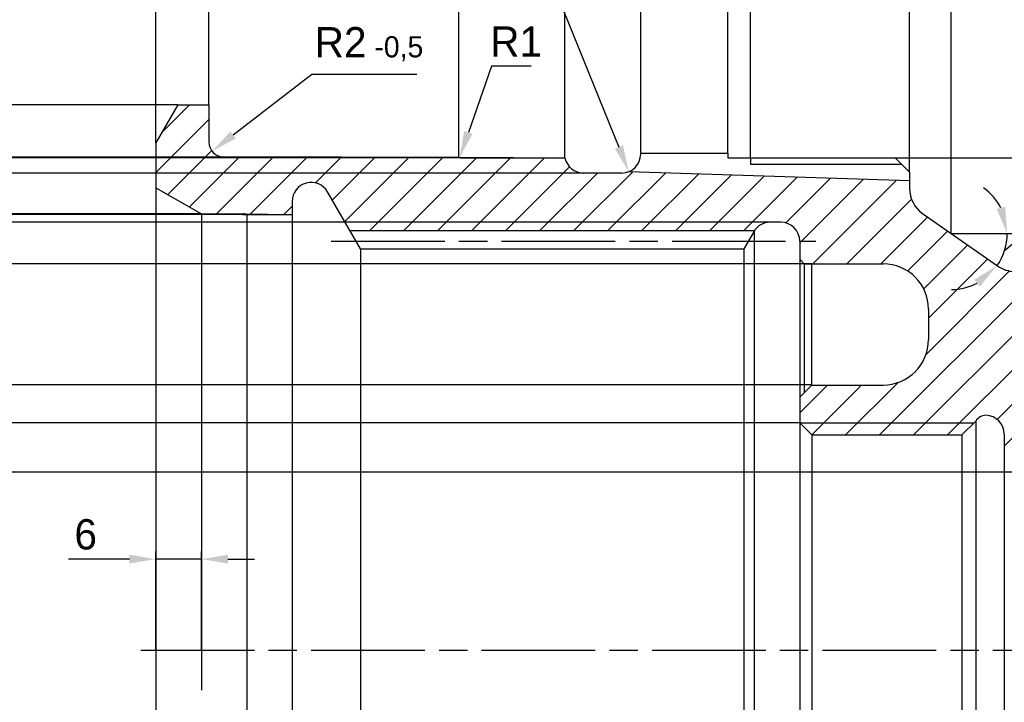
# Model space of a CAD drawing. Header units: millimetres. Extents: x 0 to 4205, y 0 to 1485.
# Tile 25 of 28: x 3298 to 3558, y 1100 to 1281. Entities that reach past the tile are written whole.
import ezdxf

# ---------------------------------------------------------------- set-up
doc = ezdxf.new("R2010")
doc.units = ezdxf.units.MM
doc.header["$LTSCALE"] = 2.5
doc.linetypes.add('AM_ISO08W050x2', pattern=[9, 6, -0.75, 1.5, -0.75])
for name, color, linetype, lineweight in [('AM_4', 3, 'Continuous', 25), ('AM_5', 3, 'Continuous', 25), ('AM_7', 4, 'AM_ISO08W050x2', 25), ('AM_8', 1, 'Continuous', 25)]:
    doc.layers.add(name, color=color, linetype=linetype, lineweight=lineweight)
doc.styles.get("Standard").update_dxf_attribs({"font": 'aaa.shx'})
doc.dimstyles.new('AM_ISO', dxfattribs={"dimtxt": 4, "dimasz": 3.5, "dimexe": 1, "dimexo": 0, "dimgap": 1.25, "dimtad": 1, "dimzin": 9, "dimtxsty": 'Standard', "dimcen": 0, "dimclrd": 3, "dimclre": 3, "dimclrt": 7, "dimadec": 0, "dimazin": 3, "dimtp": 0.1, "dimtm": 0.1, "dimtfac": 0.71, "dimtmove": 0, "dimatfit": 2, "dimldrblk": 'Сварка пр', "dimfxl": 0, "dimlwd": -1, "dimlwe": -1, "dimarcsym": 0})
doc.dimstyles.new('AM_ISO$4', dxfattribs={"dimtxt": 4, "dimasz": 3.5, "dimexe": 1, "dimexo": 0, "dimgap": 1.25, "dimtad": 1, "dimtoh": 1, "dimzin": 9, "dimtxsty": 'Standard', "dimcen": 0, "dimclrd": 3, "dimclre": 3, "dimclrt": 7, "dimadec": 0, "dimazin": 3, "dimtp": 0.1, "dimtm": 0.1, "dimtfac": 0.71, "dimtmove": 0, "dimatfit": 2, "dimldrblk": 'Сварка пр', "dimfxl": 0, "dimlwd": -1, "dimlwe": -1, "dimarcsym": 0})
doc.dimstyles.new('AM_ISO$SH', dxfattribs={"dimtxt": 4, "dimasz": 3.5, "dimexe": 1, "dimexo": 0, "dimgap": 1.25, "dimtad": 1, "dimlfac": 2, "dimdsep": 46, "dimtxsty": 'Standard', "dimblk2": 'NONE', "dimsah": 1, "dimcen": 0, "dimse2": 1, "dimclrd": 3, "dimclre": 3, "dimclrt": 7, "dimadec": 0, "dimazin": 2, "dimtp": 0.1, "dimtm": 0.1, "dimtfac": 0.71, "dimtmove": 0, "dimatfit": 3, "dimfxl": 0, "dimlwd": -1, "dimlwe": -1, "dimarcsym": 0})

# ---------------------------------------------------------------- blocks, each defined once
blk = doc.blocks.new('*D33')
at = {"layer": 'AM_5', "color": 3}
for p, q in [((369.41, 1022.28), (369.41, 1075.28)), ((426.41, 1015.88), (426.41, 1075.28)), ((422.91, 1074.28), (372.91, 1074.28))]:
    blk.add_line(p, q, dxfattribs=at)
for points in [[(372.91, 1074.86), (372.91, 1073.7), (369.41, 1074.28)], [(422.91, 1074.86), (422.91, 1073.7), (426.41, 1074.28)]]:
    blk.add_solid(points, dxfattribs=at)
at = {"layer": 'Defpoints', "color": 0}
for p in [(369.41, 1074.28), (369.41, 1022.28), (426.41, 1015.88)]:
    blk.add_point(p, dxfattribs=at)
at = {"layer": 'AM_5', "color": 7, "insert": (397.91, 1077.83), "char_height": 4, "attachment_point": 5}
blk.add_mtext('57{}{%%p0,2}', dxfattribs=at)
blk = doc.blocks.new('Сварка пр')
blk.add_hatch(color=3).paths.add_polyline_path([(-1.2, 0), (-1.2, -0.2), (0, 0)])
at = {"color": 3}
blk.add_lwpolyline([(0, 0), (-1.2, 0), (-1.2, -0.2), (0, 0)], dxfattribs=at)
blk = doc.blocks.new('*D34')
at = {"layer": 'AM_5', "color": 3}
for p, q in [((416.41, 1015.28), (416.41, 1046.89)), ((426.41, 1015.88), (426.41, 1046.89)), ((416.41, 1045.89), (397.81, 1045.89)), ((422.91, 1045.89), (419.91, 1045.89))]:
    blk.add_line(p, q, dxfattribs=at)
for points in [[(419.91, 1046.47), (419.91, 1045.3), (416.41, 1045.89)], [(422.91, 1046.47), (422.91, 1045.3), (426.41, 1045.89)]]:
    blk.add_solid(points, dxfattribs=at)
at = {"layer": 'Defpoints', "color": 0}
for p in [(416.41, 1045.89), (416.41, 1015.28), (426.41, 1015.88)]:
    blk.add_point(p, dxfattribs=at)
at = {"layer": 'AM_5', "color": 7, "insert": (405.36, 1049.44), "char_height": 4, "attachment_point": 5}
blk.add_mtext('10{}{%%p0,1}', dxfattribs=at)
blk = doc.blocks.new('*D35')
at = {"layer": 'AM_5', "color": 3}
for p, q in [((369.41, 1022.28), (369.41, 1085.28)), ((372.91, 1084.28), (458.41, 1084.28)), ((461.91, 1013.38), (461.91, 1085.28))]:
    blk.add_line(p, q, dxfattribs=at)
for points in [[(372.91, 1084.86), (372.91, 1083.7), (369.41, 1084.28)], [(458.41, 1084.86), (458.41, 1083.7), (461.91, 1084.28)]]:
    blk.add_solid(points, dxfattribs=at)
at = {"layer": 'Defpoints', "color": 0}
for p in [(461.91, 1084.28), (369.41, 1022.28), (461.91, 1013.38)]:
    blk.add_point(p, dxfattribs=at)
at = {"layer": 'AM_5', "color": 7, "insert": (415.66, 1087.83), "char_height": 4, "attachment_point": 5}
blk.add_mtext('92,5{}{%%p0,1}', dxfattribs=at)
blk = doc.blocks.new('*D36')
at = {"layer": 'AM_5', "color": 3}
for p, q in [((369.41, 1022.28), (369.41, 1095.28)), ((467.41, 1005.28), (467.41, 1095.28)), ((463.91, 1094.28), (372.91, 1094.28))]:
    blk.add_line(p, q, dxfattribs=at)
for points in [[(372.91, 1094.86), (372.91, 1093.7), (369.41, 1094.28)], [(463.91, 1094.86), (463.91, 1093.7), (467.41, 1094.28)]]:
    blk.add_solid(points, dxfattribs=at)
at = {"layer": 'Defpoints', "color": 0}
for p in [(369.41, 1094.28), (369.41, 1022.28), (467.41, 1005.28)]:
    blk.add_point(p, dxfattribs=at)
at = {"layer": 'AM_5', "color": 7, "insert": (418.41, 1097.53), "char_height": 4, "attachment_point": 5}
blk.add_mtext('98*\\A1;\\H.5x;1', dxfattribs=at)
blk = doc.blocks.new('*D37')
at = {"layer": 'AM_5', "color": 3}
for p, q in [((437.91, 1015.88), (437.91, 1055.28)), ((441.41, 1054.28), (458.41, 1054.28)), ((461.91, 1013.38), (461.91, 1055.28))]:
    blk.add_line(p, q, dxfattribs=at)
for points in [[(441.41, 1054.86), (441.41, 1053.7), (437.91, 1054.28)], [(458.41, 1054.86), (458.41, 1053.7), (461.91, 1054.28)]]:
    blk.add_solid(points, dxfattribs=at)
at = {"layer": 'Defpoints', "color": 0}
for p in [(461.91, 1054.28), (437.91, 1015.88), (461.91, 1013.38)]:
    blk.add_point(p, dxfattribs=at)
at = {"layer": 'AM_5', "color": 7, "insert": (449.91, 1057.53), "char_height": 4, "attachment_point": 5}
blk.add_mtext('24', dxfattribs=at)
blk = doc.blocks.new('*D38')
at = {"layer": 'AM_5', "color": 3}
for p, q in [((440.91, 1015.28), (440.91, 1048.24)), ((461.91, 1013.38), (461.91, 1048.24)), ((444.41, 1047.24), (458.41, 1047.24))]:
    blk.add_line(p, q, dxfattribs=at)
for points in [[(444.41, 1047.82), (444.41, 1046.66), (440.91, 1047.24)], [(458.41, 1047.82), (458.41, 1046.66), (461.91, 1047.24)]]:
    blk.add_solid(points, dxfattribs=at)
at = {"layer": 'Defpoints', "color": 0}
for p in [(461.91, 1047.24), (440.91, 1015.28), (461.91, 1013.38)]:
    blk.add_point(p, dxfattribs=at)
at = {"layer": 'AM_5', "color": 7, "insert": (451.41, 1050.49), "char_height": 4, "attachment_point": 5}
blk.add_mtext('21', dxfattribs=at)
blk = doc.blocks.new('*D39')
at = {"layer": 'AM_5', "color": 3}
for p, q in [((362.41, 1017.28), (362.41, 1118.97)), ((365.91, 1117.97), (575.91, 1117.97)), ((579.41, 994.28), (579.41, 1118.97))]:
    blk.add_line(p, q, dxfattribs=at)
for points in [[(365.91, 1118.56), (365.91, 1117.39), (362.41, 1117.97)], [(575.91, 1118.56), (575.91, 1117.39), (579.41, 1117.97)]]:
    blk.add_solid(points, dxfattribs=at)
at = {"layer": 'Defpoints', "color": 0}
for p in [(579.41, 1117.97), (362.41, 1017.28), (579.41, 994.28)]:
    blk.add_point(p, dxfattribs=at)
at = {"layer": 'AM_5', "color": 7, "insert": (470.91, 1122.22), "char_height": 4, "attachment_point": 5}
blk.add_mtext('\\A1;217{}{ h10{\\H1.5x;}{\\C2;\\H.7x;\\S^  (-0,185);}', dxfattribs=at)
blk = doc.blocks.new('*D40')
at = {"layer": 'AM_5', "color": 3}
for p, q in [((362.41, 1017.28), (362.41, 1105.28)), ((369.41, 1022.28), (369.41, 1105.28)), ((358.91, 1104.28), (330.38, 1104.28)), ((369.41, 1104.28), (362.41, 1104.28)), ((372.91, 1104.28), (376.41, 1104.28))]:
    blk.add_line(p, q, dxfattribs=at)
for points in [[(358.91, 1104.86), (358.91, 1103.7), (362.41, 1104.28)], [(372.91, 1104.86), (372.91, 1103.7), (369.41, 1104.28)]]:
    blk.add_solid(points, dxfattribs=at)
at = {"layer": 'Defpoints', "color": 0}
for p in [(362.41, 1104.28), (369.41, 1022.28), (362.41, 1017.28)]:
    blk.add_point(p, dxfattribs=at)
at = {"layer": 'AM_5', "color": 7, "insert": (342.9, 1108.53), "char_height": 4, "attachment_point": 5}
blk.add_mtext('\\A1;7{}{ h8{\\H1.5x;}{\\C2;\\H.7x;\\S^  (-0,022);}', dxfattribs=at)
blk = doc.blocks.new('*D41')
at = {"layer": 'AM_5', "color": 3}
for p, q in [((369.41, 1022.28), (369.41, 1105.28)), ((492.41, 1003.78), (492.41, 1105.28)), ((372.91, 1104.28), (488.91, 1104.28))]:
    blk.add_line(p, q, dxfattribs=at)
for points in [[(372.91, 1104.86), (372.91, 1103.7), (369.41, 1104.28)], [(488.91, 1104.86), (488.91, 1103.7), (492.41, 1104.28)]]:
    blk.add_solid(points, dxfattribs=at)
at = {"layer": 'Defpoints', "color": 0}
for p in [(492.41, 1104.28), (369.41, 1022.28), (492.41, 1003.78)]:
    blk.add_point(p, dxfattribs=at)
at = {"layer": 'AM_5', "color": 7, "insert": (430.91, 1107.83), "char_height": 4, "attachment_point": 5}
blk.add_mtext('123{}{%%p0,1}', dxfattribs=at)
blk = doc.blocks.new('*D43')
at = {"layer": 'AM_5', "color": 3}
for p, q in [((474.45, 1003.06), (482.57, 1009.74)), ((482.57, 1009.74), (490.82, 1009.74))]:
    blk.add_line(p, q, dxfattribs=at)
for start, end in [(27.43, 54.8601), (325, 360), (270.1399, 297.57)]:
    blk.add_arc((467.41, 1005.28), 7.38, start, end, dxfattribs=at)
for points in [[(474.52, 1008.82), (473.39, 1008.54), (474.79, 1005.28)], [(470.44, 999.17), (471.21, 998.3), (473.45, 1001.05)]]:
    blk.add_solid(points, dxfattribs=at)
at = {"layer": 'Defpoints', "color": 0}
for p in [(463.61, 1007.94), (467.41, 1005.28), (476.86, 1005.28), (474.18, 1002.36), (473.51, 1001)]:
    blk.add_point(p, dxfattribs=at)
at = {"layer": 'AM_5', "color": 7, "insert": (487.32, 1012.99), "char_height": 4, "attachment_point": 5}
blk.add_mtext('35°', dxfattribs=at)
blk = doc.blocks.new('*D59')
at = {"layer": 'AM_5', "color": 3}
for p, q in [((460.01, 1015.28), (672.82, 1015.28)), ((671.82, 1011.78), (671.82, 950.28))]:
    blk.add_line(p, q, dxfattribs=at)
blk.add_solid([(671.24, 1011.78), (672.41, 1011.78), (671.82, 1015.28)], dxfattribs=at)
at = {"layer": 'Defpoints', "color": 0}
for p in [(460.01, 1015.28), (585.68, 950.28), (671.82, 950.28)]:
    blk.add_point(p, dxfattribs=at)
at = {"layer": 'AM_5', "color": 7, "insert": (668.27, 981.03), "char_height": 4, "attachment_point": 5, "rotation": 90}
blk.add_mtext('\\A1;M130x1,5-6e-R', dxfattribs=at)
blk = doc.blocks.new('_None')
blk = doc.blocks.new('*D13')
at = {"layer": 'AM_5', "color": 3}
for p, q in [((362.41, 883.28), (362.41, 868.97)), ((365.29, 878.28), (369.56, 870.88)), ((365.85, 870.42), (356.83, 860.41)), ((356.83, 860.41), (348.58, 860.41))]:
    blk.add_line(p, q, dxfattribs=at)
for start, end in [(315.1066, 330.2132), (239.7868, 254.8934), (270, 300)]:
    blk.add_arc((362.41, 883.28), 13.31, start, end, dxfattribs=at)
for points in [[(372.19, 873.42), (371.48, 874.35), (369.06, 871.75)], [(359.01, 871), (358.86, 869.85), (362.41, 869.97)]]:
    blk.add_solid(points, dxfattribs=at)
at = {"layer": 'Defpoints', "color": 0}
for p in [(362.41, 1017.28), (362.41, 883.28), (362.41, 883.28), (365.29, 878.28), (366.96, 870.77)]:
    blk.add_point(p, dxfattribs=at)
at = {"layer": 'AM_5', "color": 7, "insert": (352.08, 863.66), "char_height": 4, "attachment_point": 5}
blk.add_mtext('30°', dxfattribs=at)
blk = doc.blocks.new('*D15')
at = {"layer": 'AM_5', "color": 3}
for p, q in [((475.41, 973.78), (332.92, 973.78)), ((333.92, 970.28), (333.92, 930.28)), ((475.41, 926.78), (332.92, 926.78))]:
    blk.add_line(p, q, dxfattribs=at)
for points in [[(333.34, 970.28), (334.51, 970.28), (333.92, 973.78)], [(333.34, 930.28), (334.51, 930.28), (333.92, 926.78)]]:
    blk.add_solid(points, dxfattribs=at)
at = {"layer": 'Defpoints', "color": 0}
for p in [(475.41, 973.78), (333.92, 926.78), (475.41, 926.78)]:
    blk.add_point(p, dxfattribs=at)
at = {"layer": 'AM_5', "color": 7, "insert": (330.53, 950.28), "char_height": 4, "attachment_point": 5, "rotation": 90}
blk.add_mtext('\\A1;%%c47{}{ H7{\\C2;\\H.7x;\\S (+0,025)^ ;}', dxfattribs=at)
blk = doc.blocks.new('*D17')
at = {"layer": 'AM_5', "color": 3}
for p, q in [((362.41, 950.28), (362.41, 963.28)), ((368.41, 950.28), (368.41, 963.28)), ((358.91, 962.28), (350.87, 962.28)), ((368.41, 962.28), (362.41, 962.28)), ((371.91, 962.28), (375.41, 962.28))]:
    blk.add_line(p, q, dxfattribs=at)
for points in [[(358.91, 962.86), (358.91, 961.7), (362.41, 962.28)], [(371.91, 962.86), (371.91, 961.7), (368.41, 962.28)]]:
    blk.add_solid(points, dxfattribs=at)
at = {"layer": 'Defpoints', "color": 0}
for p in [(362.41, 962.28), (362.41, 950.28), (368.41, 950.28)]:
    blk.add_point(p, dxfattribs=at)
at = {"layer": 'AM_5', "color": 7, "insert": (353.14, 965.53), "char_height": 4, "attachment_point": 5}
blk.add_mtext('6', dxfattribs=at)
blk = doc.blocks.new('*D18')
at = {"layer": 'AM_5', "color": 3}
for p, q in [((323.92, 922.78), (323.92, 950.28)), ((471.96, 919.28), (322.92, 919.28))]:
    blk.add_line(p, q, dxfattribs=at)
blk.add_solid([(323.34, 922.78), (324.51, 922.78), (323.92, 919.28)], dxfattribs=at)
at = {"layer": 'Defpoints', "color": 0}
for p in [(323.92, 950.28), (360.41, 950.28), (471.96, 919.28)]:
    blk.add_point(p, dxfattribs=at)
at = {"layer": 'AM_5', "color": 7, "insert": (320.67, 936.53), "char_height": 4, "attachment_point": 5, "rotation": 90}
blk.add_mtext('\\A1;%%c62', dxfattribs=at)
blk = doc.blocks.new('*D19')
at = {"layer": 'AM_5', "color": 3}
for p, q in [((447.41, 980.28), (309.4, 980.28)), ((310.4, 976.78), (310.4, 950.28)), ((310.4, 950.28), (310.4, 912.48))]:
    blk.add_line(p, q, dxfattribs=at)
blk.add_solid([(309.81, 976.78), (310.98, 976.78), (310.4, 980.28)], dxfattribs=at)
at = {"layer": 'Defpoints', "color": 0}
for p in [(447.41, 980.28), (310.4, 950.28), (360.41, 950.28)]:
    blk.add_point(p, dxfattribs=at)
at = {"layer": 'AM_5', "color": 7, "insert": (306.85, 929.63), "char_height": 4, "attachment_point": 5, "rotation": 90}
blk.add_mtext('\\A1;M60x1,5-5H6H', dxfattribs=at)
blk = doc.blocks.new('*D20')
at = {"layer": 'AM_5', "color": 3}
for p, q in [((449.01, 985.28), (299.4, 985.28)), ((300.4, 981.78), (300.4, 950.28))]:
    blk.add_line(p, q, dxfattribs=at)
blk.add_solid([(299.81, 981.78), (300.98, 981.78), (300.4, 985.28)], dxfattribs=at)
at = {"layer": 'Defpoints', "color": 0}
for p in [(449.01, 985.28), (300.4, 950.28), (360.41, 950.28)]:
    blk.add_point(p, dxfattribs=at)
at = {"layer": 'AM_5', "color": 7, "insert": (297.15, 966.03), "char_height": 4, "attachment_point": 5, "rotation": 90}
blk.add_mtext('\\A1;%%c70', dxfattribs=at)
blk = doc.blocks.new('*D21')
at = {"layer": 'AM_5', "color": 3}
for p, q in [((449.01, 1001.28), (289.4, 1001.28)), ((290.4, 997.78), (290.4, 950.28))]:
    blk.add_line(p, q, dxfattribs=at)
blk.add_solid([(289.81, 997.78), (290.98, 997.78), (290.4, 1001.28)], dxfattribs=at)
at = {"layer": 'Defpoints', "color": 0}
for p in [(449.01, 1001.28), (290.4, 950.28), (360.41, 950.28)]:
    blk.add_point(p, dxfattribs=at)
at = {"layer": 'AM_5', "color": 7, "insert": (287.14, 974.03), "char_height": 4, "attachment_point": 5, "rotation": 90}
blk.add_mtext('%%c102{}{ H7{\\C2;\\H.7x;\\S (+0.035)^ ;}*{\\A1;\\H.5x;3} ', dxfattribs=at)
blk = doc.blocks.new('*D22')
at = {"layer": 'AM_5', "color": 3}
for p, q in [((444.91, 1006.78), (279.4, 1006.78)), ((280.4, 1003.28), (280.4, 950.28))]:
    blk.add_line(p, q, dxfattribs=at)
blk.add_solid([(279.81, 1003.28), (280.98, 1003.28), (280.4, 1006.78)], dxfattribs=at)
at = {"layer": 'Defpoints', "color": 0}
for p in [(444.91, 1006.78), (280.4, 950.28), (360.41, 950.28)]:
    blk.add_point(p, dxfattribs=at)
at = {"layer": 'AM_5', "color": 7, "insert": (277.15, 976.78), "char_height": 4, "attachment_point": 5, "rotation": 90}
blk.add_mtext('%%c113', dxfattribs=at)
blk = doc.blocks.new('*D23')
at = {"layer": 'AM_5', "color": 3}
for p, q in [((377.12, 1007.78), (269.4, 1007.78)), ((270.4, 1004.28), (270.4, 896.28)), ((377.12, 892.78), (269.4, 892.78))]:
    blk.add_line(p, q, dxfattribs=at)
for points in [[(269.81, 1004.28), (270.98, 1004.28), (270.4, 1007.78)], [(269.81, 896.28), (270.98, 896.28), (270.4, 892.78)]]:
    blk.add_solid(points, dxfattribs=at)
at = {"layer": 'Defpoints', "color": 0}
for p in [(377.12, 1007.78), (270.4, 892.78), (377.12, 892.78)]:
    blk.add_point(p, dxfattribs=at)
at = {"layer": 'AM_5', "color": 7, "insert": (267, 950.28), "char_height": 4, "attachment_point": 5, "rotation": 90}
blk.add_mtext('\\A1;%%c115{}{ H8{\\C2;\\H.7x;\\S (+0,054)^ ;}', dxfattribs=at)
blk = doc.blocks.new('*D24')
at = {"layer": 'AM_5', "color": 3}
for p, q in [((260.4, 886.78), (260.4, 950.28)), ((362.41, 883.28), (259.4, 883.28))]:
    blk.add_line(p, q, dxfattribs=at)
blk.add_solid([(259.81, 886.78), (260.98, 886.78), (260.4, 883.28)], dxfattribs=at)
at = {"layer": 'Defpoints', "color": 0}
for p in [(260.4, 950.28), (360.41, 950.28), (362.41, 883.28)]:
    blk.add_point(p, dxfattribs=at)
at = {"layer": 'AM_5', "color": 7, "insert": (257.15, 918.53), "char_height": 4, "attachment_point": 5, "rotation": 90}
blk.add_mtext('%%c134', dxfattribs=at)
blk = doc.blocks.new('*D25')
at = {"layer": 'AM_5', "color": 3}
for p, q in [((368.41, 1007.88), (250.21, 1007.88)), ((251.21, 1004.38), (251.21, 950.28))]:
    blk.add_line(p, q, dxfattribs=at)
blk.add_solid([(250.63, 1004.38), (251.8, 1004.38), (251.21, 1007.88)], dxfattribs=at)
at = {"layer": 'Defpoints', "color": 0}
for p in [(368.41, 1007.88), (251.21, 950.28), (360.41, 950.28)]:
    blk.add_point(p, dxfattribs=at)
at = {"layer": 'AM_5', "color": 7, "insert": (247.66, 977.33), "char_height": 4, "attachment_point": 5, "rotation": 90}
blk.add_mtext('%%c115,2{}{ H8{\\C2;\\H.7x;\\S (+0.054)^ ;}', dxfattribs=at)
blk = doc.blocks.new('*D26')
at = {"layer": 'AM_5', "color": 3}
for p, q in [((406.71, 1027.39), (403.66, 1018.64)), ((411.96, 1027.39), (406.71, 1027.39))]:
    blk.add_line(p, q, dxfattribs=at)
blk.add_solid([(403.11, 1018.83), (404.21, 1018.45), (402.51, 1015.33)], dxfattribs=at)
at = {"layer": 'Defpoints', "color": 0}
for p in [(402.51, 1015.33), (402.84, 1016.28)]:
    blk.add_point(p, dxfattribs=at)
at = {"layer": 'AM_5', "color": 7, "insert": (409.96, 1030.64), "char_height": 4, "attachment_point": 5}
blk.add_mtext('R1', dxfattribs=at)
blk = doc.blocks.new('*D27')
at = {"layer": 'AM_5', "color": 3}
for p, q in [((369.41, 1022.28), (369.41, 1038.88)), ((402.41, 1015.38), (402.41, 1038.88)), ((372.91, 1037.88), (398.91, 1037.88))]:
    blk.add_line(p, q, dxfattribs=at)
for points in [[(372.91, 1038.46), (372.91, 1037.3), (369.41, 1037.88)], [(398.91, 1038.46), (398.91, 1037.3), (402.41, 1037.88)]]:
    blk.add_solid(points, dxfattribs=at)
at = {"layer": 'Defpoints', "color": 0}
for p in [(402.41, 1037.88), (369.41, 1022.28), (402.41, 1015.38)]:
    blk.add_point(p, dxfattribs=at)
at = {"layer": 'AM_5', "color": 7, "insert": (385.91, 1041.43), "char_height": 4, "attachment_point": 5}
blk.add_mtext('33{}{%%p0,2}', dxfattribs=at)
blk = doc.blocks.new('*D28')
at = {"layer": 'AM_5', "color": 3}
for p, q in [((404.29, 1038.5), (414.71, 1038.5)), ((414.71, 1038.5), (423.53, 1016.71))]:
    blk.add_line(p, q, dxfattribs=at)
blk.add_solid([(424.07, 1016.92), (422.99, 1016.49), (424.84, 1013.46)], dxfattribs=at)
at = {"layer": 'Defpoints', "color": 0}
for p in [(423.91, 1015.78), (424.84, 1013.46)]:
    blk.add_point(p, dxfattribs=at)
at = {"layer": 'AM_5', "color": 7, "insert": (408.87, 1042.05), "char_height": 4, "attachment_point": 5}
blk.add_mtext('R2,5', dxfattribs=at)
blk = doc.blocks.new('*D29')
at = {"layer": 'AM_5', "color": 3}
for p, q in [((382.99, 1026.3), (372.59, 1018.29)), ((396.84, 1026.3), (382.99, 1026.3))]:
    blk.add_line(p, q, dxfattribs=at)
blk.add_solid([(372.24, 1018.76), (372.95, 1017.83), (369.82, 1016.16)], dxfattribs=at)
at = {"layer": 'Defpoints', "color": 0}
for p in [(371.41, 1017.38), (369.82, 1016.16)]:
    blk.add_point(p, dxfattribs=at)
at = {"layer": 'AM_5', "color": 7, "insert": (390.54, 1030.55), "char_height": 4, "attachment_point": 5}
blk.add_mtext('R2{}{\\A1;{\\H1.5x;}{\\H0.7x;\\C2;\\S^  -0,5;}}', dxfattribs=at)
blk = doc.blocks.new('*D30')
at = {"layer": 'AM_5', "color": 3}
for p, q in [((421.38, 1013.28), (240.21, 1013.28)), ((241.21, 1009.78), (241.21, 950.28))]:
    blk.add_line(p, q, dxfattribs=at)
blk.add_solid([(240.63, 1009.78), (241.8, 1009.78), (241.21, 1013.28)], dxfattribs=at)
at = {"layer": 'Defpoints', "color": 0}
for p in [(421.38, 1013.28), (241.21, 950.28), (360.41, 950.28)]:
    blk.add_point(p, dxfattribs=at)
at = {"layer": 'AM_5', "color": 7, "insert": (236.96, 980.03), "char_height": 4, "attachment_point": 5, "rotation": 90}
blk.add_mtext('\\A1;%%c126{}{ h10{\\H1.5x;}{\\C2;\\H.7x;\\S^  (-0,16);}', dxfattribs=at)
blk = doc.blocks.new('*D31')
at = {"layer": 'AM_5', "color": 3}
for p, q in [((409.62, 1015.28), (230.21, 1015.28)), ((231.21, 1011.78), (231.21, 950.28))]:
    blk.add_line(p, q, dxfattribs=at)
blk.add_solid([(230.63, 1011.78), (231.8, 1011.78), (231.21, 1015.28)], dxfattribs=at)
at = {"layer": 'Defpoints', "color": 0}
for p in [(409.62, 1015.28), (231.21, 950.28), (360.41, 950.28)]:
    blk.add_point(p, dxfattribs=at)
at = {"layer": 'AM_5', "color": 7, "insert": (226.27, 981.03), "char_height": 4, "attachment_point": 5, "rotation": 90}
blk.add_mtext('\\A1;%%c130{}{ m6\\C2;{\\H1.5x;(}{\\H.7x;\\S+0,040^ +0,015;}{\\H1.5x;)}}', dxfattribs=at)
blk = doc.blocks.new('*D74')
at = {"layer": 'AM_5', "color": 3}
for p, q in [((386.91, 1015.38), (220.21, 1015.38)), ((221.21, 1011.88), (221.21, 950.28))]:
    blk.add_line(p, q, dxfattribs=at)
blk.add_solid([(220.63, 1011.88), (221.8, 1011.88), (221.21, 1015.38)], dxfattribs=at)
at = {"layer": 'Defpoints', "color": 0}
for p in [(386.91, 1015.38), (221.21, 950.28), (360.41, 950.28)]:
    blk.add_point(p, dxfattribs=at)
at = {"layer": 'AM_5', "color": 7, "insert": (216.66, 981.08), "char_height": 4, "attachment_point": 5, "rotation": 90}
blk.add_mtext('%%c130,2{}{ h6{\\H1.5x;}{\\C2;\\H.7x;\\S^  (-0,025);}', dxfattribs=at)
blk = doc.blocks.new('*D75')
at = {"layer": 'AM_5', "color": 3}
for p, q in [((365.29, 1022.28), (210.21, 1022.28)), ((211.21, 1018.78), (211.21, 881.78)), ((365.29, 878.28), (210.21, 878.28))]:
    blk.add_line(p, q, dxfattribs=at)
for points in [[(210.63, 1018.78), (211.8, 1018.78), (211.21, 1022.28)], [(210.63, 881.78), (211.8, 881.78), (211.21, 878.28)]]:
    blk.add_solid(points, dxfattribs=at)
at = {"layer": 'Defpoints', "color": 0}
for p in [(365.29, 1022.28), (211.21, 878.28), (365.29, 878.28)]:
    blk.add_point(p, dxfattribs=at)
at = {"layer": 'AM_5', "color": 7, "insert": (207.96, 950.28), "char_height": 4, "attachment_point": 5, "rotation": 90}
blk.add_mtext('%%c144', dxfattribs=at)
blk = doc.blocks.new('*D79')
at = {"layer": 'AM_5', "color": 3}
for p, q in [((34.07, -26.61), (39.16, -18.69)), ((39.16, -18.69), (47.41, -18.69)), ((38.58, -32.95), (41.16, -28.48)), ((27, -53), (30.2, -47.46))]:
    blk.add_line(p, q, dxfattribs=at)
blk.add_arc((27, -53), 27.32, 67.3459, 82.6541, dxfattribs=at)
for points in [[(30.46, -26.49), (30.53, -25.32), (27, -25.68)], [(37.78, -27.27), (37.26, -28.31), (40.66, -29.34)]]:
    blk.add_solid(points, dxfattribs=at)
at = {"layer": 'Defpoints', "color": 0}
for p in [(27, 53), (31.74, -26.1), (27, -53), (27, -53), (22.67, -60.51)]:
    blk.add_point(p, dxfattribs=at)
at = {"layer": 'AM_5', "color": 7, "insert": (43.91, -15.44), "char_height": 4, "attachment_point": 5}
blk.add_mtext('30°', dxfattribs=at)
blk = doc.blocks.new('Вал')
at = {"layer": 'AM_8'}
h = blk.add_hatch(dxfattribs=at)
h.set_pattern_fill('ANSI31', color=256, style=0)
h.set_pattern_definition([(45, (-775.4894, -399.0618), (-2.245064, 2.245064), [])])
h.paths.add_polyline_path([(109.5556, -30.9994, -0.25365337), (108.2354, -30.2354), (106.4, -28.4), (86.6, -28.4), (85, -30), (85, -33.4), (86.6, -35), (96, -35, -0.41421356), (102, -41), (102, -45, -0.41421356), (96, -51), (85.6, -51), (85, -51.6), (85, -54, -0.41421356), (82.5, -56.5), (81.0785, -56.5, -0.24906942), (79.0072, -55.4), (25.6144, -55.4), (22.6651, -60.5083, -0.76732699), (18, -59.2583), (18, -57.5), (12, -57.5, -0.11323701), (11.5641, -57.6), (6, -57.6), (0, -61.0641), (0, -67), (2.8868, -72), (7, -72), (7, -67.1, -0.41421356), (9, -65.1), (40.4702, -65.1, -0.1460704), (41.0335, -65), (54, -65, -0.35639396), (56.4495, -63), (61.5, -63, -0.09735809), (62.4463, -63.186), (99.5, -62), (99.5, -60.9334, -0.24469844), (101.2057, -57.6568), (111.1076, -50.7234, -0.15391472), (113.4019, -50), (121, -50, -0.34199871), (124.873, -53), (130, -53), (130, -50), (157.5, -50), (159.2678, -48.2322, -0.19891237), (161.0355, -47.5), (167.5359, -47.5), (170.4199, -45.8349, -0.1316525), (171.6699, -45.5), (187.8467, -45.5, 0.0599764), (188.44, -45.4286, -0.19282111), (199.4833, -47), (201.4, -47), (202, -46.4), (202, -44.9, -0.41421356), (203, -43.9), (204.5858, -43.9, -0.19891237), (205.2929, -44.1929), (206.1, -45), (216, -45), (217, -44), (217, -42.1), (215.0947, -41), (174.2, -41), (173.8536, -40.4), (125.8286, -40.4, -0.24906942), (123.7574, -41.5), (122.2, -41.5, -0.41421356), (118.2, -37.5), (118.2, -23.5), (113, -23.5), (112, -24.5), (112, -28.5, -0.40771907)])
h.paths.add_polyline_path([(111.1076, 50.7234), (101.2057, 57.6568, -0.24469844), (99.5, 60.9334), (99.5, 62), (62.4463, 63.186, -0.09735809), (61.5, 63), (56.4495, 63, -0.35639396), (54, 65), (40.4359, 65, -0.11323701), (40, 65.1), (9, 65.1, -0.41421356), (7, 67.1), (7, 72), (2.8868, 72), (0, 67), (0, 61.0641), (6, 57.6), (11.5641, 57.6, -0.11323701), (12, 57.5), (18, 57.5), (18, 59.2583, -0.76732699), (22.6651, 60.5083), (25.6144, 55.4), (79.0072, 55.4, -0.24906942), (81.0785, 56.5), (82.5, 56.5, -0.41421356), (85, 54), (85, 51.6), (85.6, 51), (96, 51, -0.41421356), (102, 45), (102, 41, -0.41421356), (96, 35), (86.6, 35), (85, 33.4), (85, 30), (86.6, 28.4), (106.4, 28.4), (108.2354, 30.2354, -0.25365337), (109.5556, 30.9994, -0.40771907), (112, 28.5), (112, 24.5), (113, 23.5), (118.2, 23.5), (118.2, 37.5, -0.41421356), (122.2, 41.5), (123.7574, 41.5, -0.24906942), (125.8286, 40.4), (173.8536, 40.4), (174.2, 41), (215.0947, 41), (217, 42.1), (217, 44), (216, 45), (206.1, 45), (205.2929, 44.1929, -0.19891237), (204.5858, 43.9), (203, 43.9, -0.41421356), (202, 44.9), (202, 46.4), (201.4, 47), (192.5981, 47), (190.5801, 45.8349, -0.1316525), (189.3301, 45.5), (171.6699, 45.5, -0.1316525), (170.4199, 45.8349), (167.5359, 47.5), (161.0355, 47.5, -0.19891237), (159.2678, 48.2322), (157.5, 50), (130, 50), (130, 53), (124.873, 53, -0.34199871), (121, 50), (113.4019, 50, -0.15391472)])
for p, q in [((2.8868, 72), (0, 67)), ((2.8868, 72), (7, 72)), ((7, 72), (7, 67.1)), ((0, 67), (0, -67)), ((9, 65.1), (40, 65.1)), ((40.4359, 65), (54, 65)), ((64, 65.5), (64, 65.6)), ((64, 65.6), (75.5, 65.6)), ((75.5, 65.6), (75.4995, 64.9973)), ((75.4995, 64.9973), (97.6, 64.9998)), ((78.5, 64.9977), (78.5, 64.1777)), ((97.6, 64.9998), (99.5, 63.1)), ((61.5, 63), (56.4495, 63)), ((62.4463, 63.186), (99.5, 62)), ((99.5, 63.1), (99.5, 60.9334)), ((0, 61.0641), (6, 57.6)), ((27, 53), (22.6651, 60.5083)), ((18, 59.2583), (18, -59.2583)), ((6, 57.6), (11.5641, 57.6)), ((6, 57.6), (6, -5.2977)), ((11.4359, 57.5), (18, 57.5)), ((12, 57.5), (12, -56.6)), ((101.2057, 57.6568), (111.1076, 50.7234)), ((82.5, 56.5), (81.0785, 56.5)), ((25.6144, 55.4), (79.0072, 55.4)), ((78.9134, 55.25), (77.6144, 53)), ((79, 55.3892), (79, -55.3892)), ((85, 54), (85, -36.9915)), ((27, 53), (77.6144, 53)), ((27, 53), (27, -53)), ((77.6144, 53), (77.6144, -53)), ((85, 51.6), (85.6, 51)), ((85.6, 51), (96, 51)), ((85.6, 51), (85.6, 34)), ((86.6, 35), (86.6, 51)), ((102, 45), (102, 41)), ((86.6, 35), (85, 33.4)), ((86.6, 35), (96, 35)), ((85, 30), (86.6, 28.4)), ((108.2354, 30.2354), (106.4, 28.4)), ((108.2354, 30.2354), (108.2354, -30.2354)), ((86.6, 28.4), (106.4, 28.4)), ((86.6, 28.4), (86.6, -28.4)), ((106.4, 28.4), (106.4, -28.4)), ((112, 28.5), (112, -28.5))]:
    blk.add_line(p, q)
for centre, radius, start, end in [((9, 67.1), 2, 180, 270), ((40.4359, 66), 1, 244.158067, 270), ((56.4495, 65.5), 2.5, 191.536959, 270), ((61.5, 65.5), 2.5, 270, 0), ((20.5, 59.2583), 2.5, 30, 180), ((103.5, 60.9334), 4, 180, 235), ((11.5641, 56.6), 1, 64.158067, 90), ((81.0785, 54), 2.5, 90, 150), ((82.5, 54), 2.5, 0, 90), ((96, 45), 6, 0, 90), ((113.4019, 54), 4, 235, 270), ((96, 41), 6, 270, 0), ((109.6, 29.4), 1.6, 91.591723, 148.524055), ((109.5, 28.5), 2.5, 0, 88.726636)]:
    blk.add_arc(centre, radius, start, end)
at = {"layer": 'AM_4'}
for p, q in [((78.5, 64.1777), (98.4222, 64.1777)), ((85, 30), (108, 30))]:
    blk.add_line(p, q, dxfattribs=at)
at = {"layer": 'AM_5'}
blk.add_line((105, 55), (114.4561, 55), dxfattribs=at)
at = {"layer": 'AM_7'}
for p, q in [((23.1326, 54), (87.0986, 54)), ((-2, 0), (219, 0))]:
    blk.add_line(p, q, dxfattribs=at)
at = {"layer": 'AM_5'}
for base, p1, p2, text, override, picture, middle in [((217, 167.6939), (0, 67), (217, 44), '\\A1;<>{}{ h10{\\H1.5x;}{\\C2;\\H.7x;\\S^  (-0,185);}', {"dimtp": 0.1, "dimtm": 0.1, "dimtdec": 3}, '*D39', (108.5, 171.9439)), ((0, 154), (7, 72), (0, 67), '\\A1;<>{}{ h8{\\H1.5x;}{\\C2;\\H.7x;\\S^  (-0,022);}', {"dimtp": 0.1, "dimtm": 0.1, "dimtdec": 3}, '*D40', (-19.5111, 158.25)), ((130, 154), (7, 72), (130, 53.5), '<>{}{%%p0,1}', {"dimtp": 0.1, "dimtm": 0.1}, '*D41', (68.5, 157.5504)), ((99.5, 134), (7, 72), (99.5, 63.1), '<>{}{%%p0,1}', {"dimtp": 0.1, "dimtm": 0.1}, '*D35', (53.25, 137.5514)), ((7, 124), (64, 65.6), (7, 72), '<>{}{%%p0,2}', {"dimtp": 0.2, "dimtm": 0.2}, '*D33', (35.5, 127.5504)), ((54, 95.6076), (64, 65.6), (54, 65), '<>{}{%%p0,1}', {"dimtp": 0.1, "dimtm": 0.1}, '*D34', (42.95, 99.1576)), ((40, 87.6), (7, 72), (40, 65.1), '<>{}{%%p0,2}', {"dimtp": 0.2, "dimtm": 0.2}, '*D27', (23.5, 91.1504))]:
    dim = blk.add_linear_dim(base=base, p1=p1, p2=p2, text=text, dimstyle='AM_ISO', override=override, dxfattribs=at)
    dim.commit()
    dim.dimension.update_dxf_attribs({"geometry": picture, "text_midpoint": middle, "insert": (-362.4067, -950.2789)})
dim = blk.add_linear_dim(base=(7, 144), p1=(105, 55), p2=(7, 72), text='<>*\\A1;\\H.5x;1', dimstyle='AM_ISO', dxfattribs=at)
dim.commit()
dim.dimension.update_dxf_attribs({"geometry": '*D36', "text_midpoint": (56, 147.251), "insert": (-362.4067, -950.2789)})
for base, p1, p2, picture, middle in [((99.5, 104), (75.5, 65.6), (99.5, 63.1), '*D37', (87.5, 107.2504)), ((99.5, 96.9596), (78.5, 64.9977), (99.5, 63.1), '*D38', (89, 100.21)), ((0, 12), (6, 0), (0, 0), '*D17', (-9.2689, 15.25))]:
    dim = blk.add_linear_dim(base=base, p1=p1, p2=p2, dimstyle='AM_ISO', dxfattribs=at)
    dim.commit()
    dim.dimension.update_dxf_attribs({"geometry": picture, "text_midpoint": middle, "insert": (-362.4067, -950.2789)})
for center, mpoint, override, picture, middle in [((61.5, 65.5), (62.4381, 63.1827), {"dimsd1": 1, "dimtp": 0.2, "dimtm": 0.2, "dimtmove": 1, "dimatfit": 0}, '*D28', (52.3009, 88.223)), ((40.4359, 66), (40.1075, 65.0554), {"dimsd1": 1, "dimtmove": 1, "dimatfit": 0}, '*D26', (44.2989, 77.1127))]:
    dim = blk.add_radius_dim(center=center, mpoint=mpoint, dimstyle='AM_ISO$4', override=override, dxfattribs=at)
    dim.commit()
    dim.dimension.update_dxf_attribs({"geometry": picture, "text_midpoint": middle, "dimtype": 132, "insert": (-362.4067, -950.2789)})
dim = blk.add_radius_dim(center=(9, 67.1), mpoint=(7.4158, 65.8793), text='<>{}{\\A1;{\\H1.5x;}{\\H0.7x;\\C2;\\S^  -0,5;}}', dimstyle='AM_ISO$4', override={"dimsd1": 1, "dimtp": 0, "dimtm": 0.5, "dimtmove": 1, "dimatfit": 0}, dxfattribs=at)
dim.commit()
dim.dimension.update_dxf_attribs({"geometry": '*D29', "text_midpoint": (20.583, 76.0252), "dimtype": 132, "insert": (-362.4067, -950.2789)})
for base, p1, p2, text, dimstyle, override, picture, middle in [((-151.1922, -72), (2.8868, 72), (2.8868, -72), '%%c<>', 'AM_ISO', {"dimtp": 0.1, "dimtm": 0.1, "dimtdec": 3}, '*D75', (-154.4422, 0)), ((-141.1922, 0), (24.5, 65.1), (-2, 0), '<>{}{ h6{\\H1.5x;}{\\C2;\\H.7x;\\S^  (-0,025);}', 'AM_ISO$SH', {"dimpost": '%%c<>', "dimtp": 0.1, "dimtm": 0.1, "dimtdec": 3}, '*D74', (-145.7422, 30.8)), ((-131.1922, 0), (47.2179, 65), (-2, 0), '\\A1;<>{}{ m6\\C2;{\\H1.5x;(}{\\H.7x;\\S+0,040^ +0,015;}{\\H1.5x;)}}', 'AM_ISO$SH', {"dimpost": '%%c<>', "dimtp": 0.1, "dimtm": 0.1, "dimtdec": 3}, '*D31', (-136.1399, 30.75)), ((309.4152, 0), (97.6, 64.9998), (223.2782, 0), '\\A1;M<>x1,5-6e-R', 'AM_ISO$SH', {"dimtdec": 3}, '*D59', (305.8652, 30.7499)), ((-121.1922, 0), (58.9747, 63), (-2, 0), '\\A1;<>{}{ h10{\\H1.5x;}{\\C2;\\H.7x;\\S^  (-0,16);}', 'AM_ISO$SH', {"dimpost": '%%c<>', "dimtp": 0.1, "dimtm": 0.1, "dimtdec": 3}, '*D30', (-125.4422, 29.75)), ((-111.1922, 0), (6, 57.6), (-2, 0), '<>{}{ H8{\\C2;\\H.7x;\\S (+0.054)^ ;}', 'AM_ISO$SH', {"dimpost": '%%c<>', "dimtdec": 3}, '*D25', (-114.7488, 27.05)), ((-92.011, -57.5), (14.7179, 57.5), (14.7179, -57.5), '\\A1;<>{}{ H8{\\C2;\\H.7x;\\S (+0,054)^ ;}', 'AM_ISO', {"dimpost": '%%c<>', "dimtp": 0.1, "dimtm": 0.1, "dimtdec": 3}, '*D23', (-95.4077, 0)), ((-72.011, 0), (86.6, 51), (-2, 0), '<>{}{ H7{\\C2;\\H.7x;\\S (+0.035)^ ;}*{\\A1;\\H.5x;3} ', 'AM_ISO$SH', {"dimpost": '%%c<>', "dimtdec": 3}, '*D21', (-75.2677, 23.75)), ((-62.011, 0), (86.6, 35), (-2, 0), '\\A1;<>', 'AM_ISO$SH', {"dimpost": '%%c<>'}, '*D20', (-65.261, 15.75)), ((-52.011, 0), (85, 30), (-2, 0), '\\A1;<>x1,5-5H6H', 'AM_ISO$SH', {"dimpost": 'M<>'}, '*D19', (-55.561, -20.65)), ((-28.4833, -23.5), (113, 23.5), (113, -23.5), '\\A1;<>{}{ H7{\\C2;\\H.7x;\\S (+0,025)^ ;}', 'AM_ISO', {"dimpost": '%%c<>', "dimtp": 0.1, "dimtm": 0.1, "dimtdec": 3}, '*D15', (-31.88, 0)), ((-38.4833, 0), (109.5556, -30.9994), (-2, 0), '\\A1;<>', 'AM_ISO$SH', {"dimpost": '%%c<>'}, '*D18', (-41.7337, -13.7497))]:
    dim = blk.add_linear_dim(base=base, p1=p1, p2=p2, angle=90, text=text, dimstyle=dimstyle, override=override, dxfattribs=at)
    dim.commit()
    dim.dimension.update_dxf_attribs({"geometry": picture, "text_midpoint": middle, "insert": (-362.4067, -950.2789)})
for base, line1, line2, picture, middle in [((4.5534, -79.5103), ((2.8868, -72), (0, -67)), ((0, 67), (0, -67)), '*D13', (-10.3294, -86.6167)), ((111.7774, 52.0765), ((101.2057, 57.6568), (111.1076, 50.7234)), ((105, 55), (114.4561, 55)), '*D43', (124.9102, 62.7113))]:
    dim = blk.add_angular_dim_2l(base=base, line1=line1, line2=line2, dimstyle='AM_ISO', override={"dimtmove": 1}, dxfattribs=at)
    dim.commit()
    dim.dimension.update_dxf_attribs({"geometry": picture, "text_midpoint": middle, "dimtype": 130, "insert": (-362.4067, -950.2789)})
for base, p1, picture, middle in [((-82.011, 0), (82.5, 56.5), '*D22', (-85.261, 26.5)), ((-102.011, 0), (0, -67), '*D24', (-105.261, -31.75))]:
    dim = blk.add_linear_dim(base=base, p1=p1, p2=(-2, 0), angle=90, dimstyle='AM_ISO$SH', override={"dimpost": '%%c<>'}, dxfattribs=at)
    dim.commit()
    dim.dimension.update_dxf_attribs({"geometry": picture, "text_midpoint": middle, "insert": (-362.4067, -950.2789)})
dim = blk.add_angular_dim_2l(base=(31.7436, -26.0975), line1=((27, -53), (22.6651, -60.5083)), line2=((27, 53), (27, -53)), dimstyle='AM_ISO', override={"dimtmove": 1}, dxfattribs=at)
dim.commit()
dim.dimension.update_dxf_attribs({"geometry": '*D79', "text_midpoint": (43.9106, -15.4425), "dimtype": 162})

msp = doc.modelspace()

# ---------------------------------------------------------------- block references
at = {"xscale": 2, "yscale": 2, "zscale": 2}
msp.add_blockref('Вал', (3334.2762, 1114.2332), dxfattribs=at)

doc.saveas('drawing.dxf')
